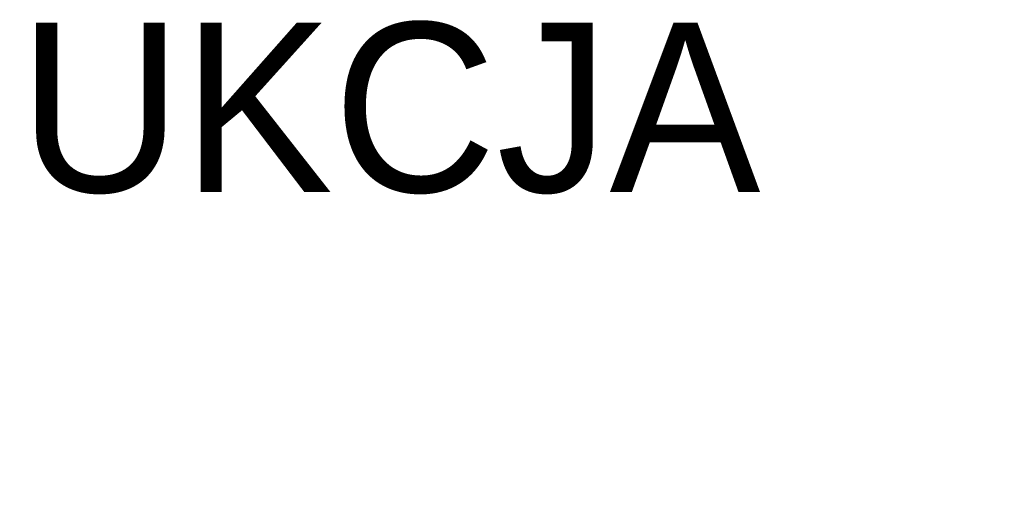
# Model space of a CAD drawing. Header units: millimetres. Extents: x 0 to 27018, y 10208 to 12867.
# Tile 14 of 25: x 14535 to 18696, y 10888 to 12867. Entities that reach past the tile are written whole.
import ezdxf

# ---------------------------------------------------------------- set-up
doc = ezdxf.new("R2010")
doc.units = ezdxf.units.MM
doc.layers.add('wymiar', color=13, linetype='Continuous', lineweight=13)
doc.styles.add('NOWY 50', font='romans.shx', dxfattribs={"width": 0.75, "height": 10})
doc.dimstyles.new('NOWY 1DO50', dxfattribs={"dimtxt": 20, "dimasz": 5, "dimexe": 5, "dimexo": 5, "dimgap": 2.5, "dimtad": 1, "dimdec": 0, "dimtxsty": 'NOWY 50', "dimblk": 'ARCHTICK', "dimcen": 1.25, "dimdle": 5, "dimclrd": 256, "dimclre": 256, "dimclrt": 256, "dimadec": 0, "dimazin": 0, "dimtfac": 1, "dimtdec": 0, "dimtmove": 1, "dimatfit": 0, "dimldrblk": 'ARCHTICK', "dimfxl": 10, "dimfxlon": 1, "dimlwd": -1, "dimlwe": -1, "dimarcsym": 0})

# ---------------------------------------------------------------- blocks, each defined once
blk = doc.blocks.new('_ArchTick')
at = {"color": 0, "linetype": 'ByBlock', "const_width": 0.15}
blk.add_lwpolyline([(-0.5, -0.5), (0.5, 0.5)], dxfattribs=at)
blk = doc.blocks.new('*D2860')
at = {"layer": 'Defpoints', "color": 0}
for p in [(22030.5, 11076.7), (0, 10892.7), (22191, 10892.7)]:
    blk.add_point(p, dxfattribs=at)
at = {"layer": 'wymiar'}
for p, q in [((22181, 11076.7), (22196, 11076.7)), ((22191, 11081.7), (22191, 10887.7)), ((22181, 10892.7), (22196, 10892.7))]:
    blk.add_line(p, q, dxfattribs=at)
at = {"layer": 'wymiar', "linetype": 'ByBlock', "xscale": 5, "yscale": 5, "zscale": 5}
for p, rotation in [((22191, 11076.7), 90), ((22191, 10892.7), 270)]:
    blk.add_blockref('_ArchTick', p, dxfattribs=dict(at, rotation=rotation))
at = {"layer": 'wymiar', "insert": (22183.5, 10984.7), "char_height": 10, "attachment_point": 5, "rotation": 90, "style": 'NOWY 50'}
blk.add_mtext('184', dxfattribs=at)

msp = doc.modelspace()

# ---------------------------------------------------------------- texts
at = {"layer": 'wymiar', "insert": (10545.8, 12854.4), "char_height": 715.126, "width": 3002060.211, "attachment_point": 1}
msp.add_mtext('KONSTRUKCJA', dxfattribs=at)

# ---------------------------------------------------------------- dimensions: what is measured, and where the dimension line sits
at = {"layer": 'wymiar'}
dim = msp.add_linear_dim(base=(22191, 10892.7), p1=(22030.5, 11076.7), p2=(0, 10892.7), angle=90, dimstyle='NOWY 1DO50', dxfattribs=at)
dim.commit()
dim.dimension.update_dxf_attribs({"geometry": '*D2860', "text_midpoint": (22183.5, 10984.7)})

doc.saveas('drawing.dxf')
